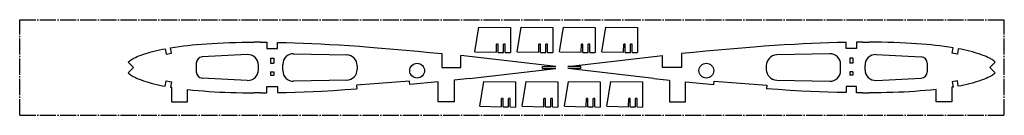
# Model space of a CAD drawing. Extents: x -15 to 915, y 3 to 93.
import ezdxf

# ---------------------------------------------------------------- set-up
doc = ezdxf.new("R2010")
doc.units = 0
doc.linetypes.add('SLD-ОСЕВАЯ', pattern=[19.05, 15.24, -1.27, 1.27, -1.27])
doc.linetypes.add('SLD-СПЛОШНАЯ', pattern=[0])
doc.layers.get('0').update_dxf_attribs({"linetype": 'CONTINUOUS'})

msp = doc.modelspace()

# ---------------------------------------------------------------- linework, layer by layer
at = {"color": 7, "linetype": 'SLD-ОСЕВАЯ'}
for p, q in [((-14.98, 3.06), (-14.98, 93.06)), ((-14.98, 93.06), (915.02, 93.06)), ((915.02, 3.06), (915.02, 93.06)), ((-14.98, 3.06), (915.02, 3.06))]:
    msp.add_line(p, q, dxfattribs=at)
at = {"color": 7, "linetype": 'SLD-СПЛОШНАЯ'}
for p, q in [((414.98, 62.74), (418.67, 86.05)), ((418.67, 86.05), (448.71, 85.84)), ((448.71, 85.84), (448.54, 62.07)), ((454.98, 62.74), (458.67, 86.05)), ((458.67, 86.05), (488.71, 85.84)), ((488.71, 85.84), (488.54, 62.07)), ((494.98, 62.74), (498.67, 86.05)), ((498.67, 86.05), (528.71, 85.84)), ((528.71, 85.84), (528.54, 62.07)), ((534.98, 62.74), (538.67, 86.05)), ((538.67, 86.05), (568.71, 85.84)), ((568.71, 85.84), (568.54, 62.07)), ((122.48, 65.74), (123.33, 60.71)), ((128.26, 61.53), (127.41, 66.59)), ((212.59, 71.92), (206.6, 71.92)), ((218.44, 71.88), (218.44, 65.81)), ((218.44, 65.81), (228.43, 65.81)), ((228.43, 65.81), (228.43, 71.74)), ((435.47, 62.35), (435.52, 70.2)), ((437.02, 70.19), (435.52, 70.2)), ((436.97, 62.34), (437.02, 70.19)), ((442, 62.17), (442.05, 70.03)), ((443.55, 70.02), (442.05, 70.03)), ((443.5, 62.16), (443.55, 70.02)), ((475.47, 62.35), (475.52, 70.2)), ((477.02, 70.19), (475.52, 70.2)), ((476.97, 62.34), (477.02, 70.19)), ((482, 62.17), (482.05, 70.03)), ((483.55, 70.02), (482.05, 70.03)), ((483.5, 62.16), (483.55, 70.02)), ((515.47, 62.35), (515.52, 70.2)), ((517.02, 70.19), (515.52, 70.2)), ((516.97, 62.34), (517.02, 70.19)), ((522, 62.17), (522.05, 70.03)), ((523.55, 70.02), (522.05, 70.03)), ((523.5, 62.16), (523.55, 70.02)), ((555.47, 62.35), (555.52, 70.2)), ((557.02, 70.19), (555.52, 70.2)), ((556.97, 62.34), (557.02, 70.19)), ((562, 62.17), (562.05, 70.03)), ((563.55, 70.02), (562.05, 70.03)), ((563.5, 62.16), (563.55, 70.02)), ((765.57, 65.81), (765.57, 71.74)), ((775.55, 65.81), (765.57, 65.81)), ((775.55, 71.88), (775.55, 65.81)), ((781.41, 71.92), (787.4, 71.92)), ((865.74, 61.53), (866.58, 66.59)), ((871.51, 65.74), (870.67, 60.71)), ((123.33, 60.71), (128.26, 61.53)), ((200.01, 60.24), (157.5, 58.06)), ((221.93, 56.89), (221.93, 52.06)), ((221.93, 56.89), (224.94, 56.89)), ((224.94, 56.89), (224.94, 52.06)), ((243.76, 60.98), (293.98, 59.91)), ((383.77, 61.21), (383.77, 48.06)), ((491.39, 49.06), (401.77, 59.32)), ((401.77, 48.06), (401.77, 59.32)), ((414.98, 62.74), (435.47, 62.35)), ((436.97, 62.34), (442, 62.17)), ((443.5, 62.16), (448.54, 62.07)), ((454.98, 62.74), (475.47, 62.35)), ((476.97, 62.34), (482, 62.17)), ((483.5, 62.16), (488.54, 62.07)), ((494.98, 62.74), (515.47, 62.35)), ((502.6, 49.06), (592.22, 59.32)), ((516.97, 62.34), (522, 62.17)), ((523.5, 62.16), (528.54, 62.07)), ((534.98, 62.74), (555.47, 62.35)), ((556.97, 62.34), (562, 62.17)), ((563.5, 62.16), (568.54, 62.07)), ((592.22, 48.06), (592.22, 59.32)), ((610.22, 61.21), (610.22, 48.06)), ((750.24, 60.98), (700.01, 59.91)), ((772.07, 56.89), (769.06, 56.89)), ((769.06, 56.89), (769.06, 52.06)), ((772.07, 56.89), (772.07, 52.06)), ((793.99, 60.24), (836.5, 58.06)), ((870.67, 60.71), (865.74, 61.53)), ((92.62, 48.06), (87.5, 53.16)), ((92.62, 48.06), (87.52, 42.94)), ((151.8, 52.06), (151.8, 44.05)), ((210.52, 45.86), (210.52, 50.26)), ((221.93, 52.06), (224.94, 52.06)), ((233.55, 45.14), (233.55, 50.98)), ((303.77, 49.91), (303.77, 46.2)), ((383.77, 48.06), (401.77, 48.06)), ((409.99, 37.74), (491.39, 47.06)), ((478.97, 49.06), (491.39, 49.06)), ((478.97, 47.06), (478.97, 49.06)), ((478.97, 47.06), (491.39, 47.06)), ((515.03, 49.06), (502.6, 49.06)), ((584.01, 37.74), (502.6, 47.06)), ((515.03, 47.06), (502.6, 47.06)), ((515.03, 47.06), (515.03, 49.06)), ((610.22, 48.06), (592.22, 48.06)), ((690.23, 49.91), (690.23, 46.2)), ((760.45, 45.14), (760.45, 50.98)), ((772.07, 52.06), (769.06, 52.06)), ((783.47, 45.86), (783.47, 50.26)), ((842.19, 52.06), (842.19, 44.05)), ((901.38, 48.06), (906.5, 53.16)), ((901.38, 48.06), (906.48, 42.94)), ((200.01, 35.88), (157.5, 38.06)), ((221.93, 44.05), (221.93, 40.97)), ((221.93, 44.05), (224.94, 44.05)), ((221.93, 40.97), (224.94, 40.97)), ((224.94, 44.05), (224.94, 40.97)), ((409.99, 37.74), (395.25, 36.13)), ((584.01, 37.74), (598.75, 36.13)), ((772.07, 44.05), (769.06, 44.05)), ((769.06, 44.05), (769.06, 40.97)), ((772.07, 40.97), (769.06, 40.97)), ((772.07, 44.05), (772.07, 40.97)), ((793.99, 35.88), (836.5, 38.06)), ((122.48, 30.38), (123.33, 35.41)), ((123.33, 35.41), (128.26, 34.58)), ((128.26, 34.58), (127.41, 29.53)), ((128.39, 29.38), (128.39, 15.63)), ((218.44, 24.24), (218.44, 30.31)), ((218.44, 30.31), (228.43, 30.31)), ((228.43, 30.31), (228.43, 24.38)), ((293.98, 36.21), (243.76, 35.14)), ((353.11, 35.31), (303.28, 31.26)), ((303.28, 31.26), (303.51, 27.92)), ((353.41, 31.97), (353.11, 35.31)), ((380.25, 34.6), (353.41, 31.97)), ((380.25, 15.63), (380.25, 34.6)), ((395.25, 36.13), (395.25, 15.63)), ((419.69, 11.51), (423.38, 34.81)), ((423.38, 34.81), (453.42, 34.6)), ((453.42, 34.6), (453.25, 10.83)), ((459.69, 11.51), (463.38, 34.81)), ((463.38, 34.81), (493.42, 34.6)), ((493.42, 34.6), (493.25, 10.83)), ((499.69, 11.51), (503.38, 34.81)), ((503.38, 34.81), (533.42, 34.6)), ((533.42, 34.6), (533.25, 10.83)), ((539.69, 11.51), (543.38, 34.81)), ((543.38, 34.81), (573.42, 34.6)), ((573.42, 34.6), (573.25, 10.83)), ((598.75, 36.13), (598.75, 15.63)), ((613.75, 34.6), (640.59, 31.97)), ((613.75, 15.63), (613.75, 34.6)), ((640.59, 31.97), (640.89, 35.31)), ((640.89, 35.31), (690.72, 31.26)), ((690.72, 31.26), (690.49, 27.92)), ((700.01, 36.21), (750.24, 35.14)), ((765.57, 30.31), (765.57, 24.38)), ((775.55, 30.31), (765.57, 30.31)), ((775.55, 24.24), (775.55, 30.31)), ((865.61, 29.38), (865.61, 15.63)), ((870.67, 35.41), (865.74, 34.58)), ((865.74, 34.58), (866.58, 29.53)), ((871.51, 30.38), (870.67, 35.41)), ((143.39, 15.63), (143.39, 27.36)), ((212.59, 24.2), (206.6, 24.19)), ((440.18, 11.11), (440.23, 18.97)), ((441.73, 18.96), (440.23, 18.97)), ((441.68, 11.1), (441.73, 18.96)), ((446.71, 10.94), (446.76, 18.8)), ((448.26, 18.79), (446.76, 18.8)), ((448.21, 10.93), (448.26, 18.79)), ((480.18, 11.11), (480.23, 18.97)), ((481.73, 18.96), (480.23, 18.97)), ((481.68, 11.1), (481.73, 18.96)), ((486.71, 10.94), (486.76, 18.8)), ((488.26, 18.79), (486.76, 18.8)), ((488.21, 10.93), (488.26, 18.79)), ((520.18, 11.11), (520.23, 18.97)), ((521.73, 18.96), (520.23, 18.97)), ((521.68, 11.1), (521.73, 18.96)), ((526.71, 10.94), (526.76, 18.8)), ((528.26, 18.79), (526.76, 18.8)), ((528.21, 10.93), (528.26, 18.79)), ((560.18, 11.11), (560.23, 18.97)), ((561.73, 18.96), (560.23, 18.97)), ((561.68, 11.1), (561.73, 18.96)), ((566.71, 10.94), (566.76, 18.8)), ((568.26, 18.79), (566.76, 18.8)), ((568.21, 10.93), (568.26, 18.79)), ((781.41, 24.2), (787.4, 24.19)), ((850.61, 15.63), (850.61, 27.36)), ((128.39, 15.63), (143.39, 15.63)), ((395.25, 15.63), (380.25, 15.63)), ((419.69, 11.51), (440.18, 11.11)), ((441.68, 11.1), (446.71, 10.94)), ((448.21, 10.93), (453.25, 10.83)), ((459.69, 11.51), (480.18, 11.11)), ((481.68, 11.1), (486.71, 10.94)), ((488.21, 10.93), (493.25, 10.83)), ((499.69, 11.51), (520.18, 11.11)), ((521.68, 11.1), (526.71, 10.94)), ((528.21, 10.93), (533.25, 10.83)), ((539.69, 11.51), (560.18, 11.11)), ((561.68, 11.1), (566.71, 10.94)), ((568.21, 10.93), (573.25, 10.83)), ((598.75, 15.63), (613.75, 15.63)), ((865.61, 15.63), (850.61, 15.63))]:
    msp.add_line(p, q, dxfattribs=at)
for points in [[(87.5, 53.16), (88.19, 53.8), (88.92, 54.4), (89.69, 54.96), (90.49, 55.48), (91.3, 55.97), (92.13, 56.43), (92.97, 56.86), (94.52, 57.61), (96.1, 58.31), (97.68, 58.98), (99.83, 59.82), (102.01, 60.6), (104.2, 61.34), (106.42, 62.02), (109.07, 62.78), (111.73, 63.47), (114.41, 64.11), (117.09, 64.69), (119.78, 65.24), (122.48, 65.74)], [(127.41, 66.59), (131.52, 67.22), (135.63, 67.8), (139.76, 68.33), (143.88, 68.82), (148.02, 69.26), (152.15, 69.66), (157.02, 70.08), (161.9, 70.45), (166.78, 70.77), (171.66, 71.04), (177.48, 71.32), (183.3, 71.53), (189.12, 71.7), (194.94, 71.82), (200.77, 71.89), (206.6, 71.92)], [(212.59, 71.92), (215.87, 71.9), (218.44, 71.88)], [(228.43, 71.74), (236.57, 71.55), (244.7, 71.31), (252.84, 71.02), (260.97, 70.67), (269.1, 70.29), (277.22, 69.86), (286.8, 69.3), (296.37, 68.69), (305.94, 68.03), (315.51, 67.33), (326.89, 66.43), (338.28, 65.48), (349.66, 64.48), (361.04, 63.44), (372.41, 62.34), (383.77, 61.21)], [(765.57, 71.74), (757.43, 71.55), (749.3, 71.31), (741.16, 71.02), (733.03, 70.67), (724.9, 70.29), (716.78, 69.86), (707.2, 69.3), (697.63, 68.69), (688.06, 68.03), (678.49, 67.33), (667.1, 66.43), (655.72, 65.48), (644.34, 64.48), (632.96, 63.44), (621.59, 62.34), (610.22, 61.21)], [(781.41, 71.92), (778.13, 71.9), (775.55, 71.88)], [(866.58, 66.59), (862.48, 67.22), (858.37, 67.8), (854.24, 68.33), (850.11, 68.82), (845.98, 69.26), (841.85, 69.66), (836.97, 70.08), (832.1, 70.45), (827.22, 70.77), (822.33, 71.04), (816.52, 71.32), (810.7, 71.53), (804.88, 71.7), (799.06, 71.82), (793.23, 71.89), (787.4, 71.92)], [(906.5, 53.16), (905.81, 53.8), (905.07, 54.4), (904.31, 54.96), (903.51, 55.48), (902.69, 55.97), (901.87, 56.43), (901.03, 56.86), (899.48, 57.61), (897.9, 58.31), (896.31, 58.98), (894.16, 59.82), (891.99, 60.6), (889.8, 61.34), (887.58, 62.02), (884.93, 62.78), (882.27, 63.47), (879.59, 64.11), (876.91, 64.69), (874.21, 65.24), (871.51, 65.74)], [(87.52, 42.94), (88.22, 42.29), (88.95, 41.7), (89.72, 41.14), (90.51, 40.62), (91.33, 40.14), (92.16, 39.68), (92.99, 39.24), (94.55, 38.49), (96.12, 37.79), (97.71, 37.13), (99.85, 36.29), (102.03, 35.51), (104.22, 34.78), (106.43, 34.09), (109.08, 33.34), (111.74, 32.65), (114.41, 32.01), (117.1, 31.42), (119.79, 30.88), (122.48, 30.38)], [(906.48, 42.94), (905.78, 42.29), (905.05, 41.7), (904.28, 41.14), (903.48, 40.62), (902.67, 40.14), (901.84, 39.68), (901.01, 39.24), (899.45, 38.49), (897.88, 37.79), (896.29, 37.13), (894.14, 36.29), (891.97, 35.51), (889.78, 34.78), (887.57, 34.09), (884.92, 33.34), (882.26, 32.65), (879.58, 32.01), (876.9, 31.42), (874.21, 30.88), (871.51, 30.38)], [(127.41, 29.53), (127.96, 29.44), (128.39, 29.38)], [(228.43, 24.38), (236.85, 24.57), (245.26, 24.82), (253.68, 25.13), (262.09, 25.49), (270.5, 25.9), (281.51, 26.51), (292.51, 27.18), (303.51, 27.92)], [(765.57, 24.38), (757.15, 24.57), (748.73, 24.82), (740.32, 25.13), (731.91, 25.49), (723.5, 25.9), (712.49, 26.51), (701.49, 27.18), (690.49, 27.92)], [(866.58, 29.53), (866.04, 29.44), (865.61, 29.38)], [(143.39, 27.36), (148.43, 26.82), (153.48, 26.34), (158.52, 25.92), (163.57, 25.56), (168.63, 25.24), (173.68, 24.97), (178.74, 24.75), (184.31, 24.55), (189.88, 24.4), (195.45, 24.29), (201.02, 24.23), (206.6, 24.19)], [(212.59, 24.2), (215.87, 24.21), (218.44, 24.24)], [(781.41, 24.2), (778.13, 24.21), (775.55, 24.24)], [(850.61, 27.36), (845.57, 26.82), (840.52, 26.34), (835.47, 25.92), (830.42, 25.56), (825.37, 25.24), (820.32, 24.97), (815.26, 24.75), (809.69, 24.55), (804.12, 24.4), (798.55, 24.29), (792.98, 24.23), (787.4, 24.19)]]:
    msp.add_lwpolyline(points, dxfattribs=at)
for centre in [(360.43, 45.09), (633.56, 45.09)]:
    msp.add_circle(centre, 7, dxfattribs=at)
for centre, radius, start, end in [((157.8, 52.06), 6, 92.9448, 180), ((200.52, 50.26), 10, 0, 92.9448), ((243.55, 50.98), 10, 88.78123, 180), ((293.77, 49.91), 10, 0, 88.78123), ((700.23, 49.91), 10, 91.21877, 180), ((750.45, 50.98), 10, 0, 91.21877), ((793.47, 50.26), 10, 87.0552, 180), ((836.19, 52.06), 6, 0, 87.0552), ((157.8, 44.05), 6, 180, 267.0552), ((200.52, 45.86), 10, 267.0552, 0), ((243.55, 45.14), 10, 180, 271.21877), ((293.77, 46.2), 10, 271.21877, 0), ((700.23, 46.2), 10, 180, 268.78123), ((750.45, 45.14), 10, 268.78123, 0), ((793.47, 45.86), 10, 180, 272.9448), ((836.19, 44.05), 6, 272.9448, 0)]:
    msp.add_arc(centre, radius, start, end, dxfattribs=at)

doc.saveas('drawing.dxf')
